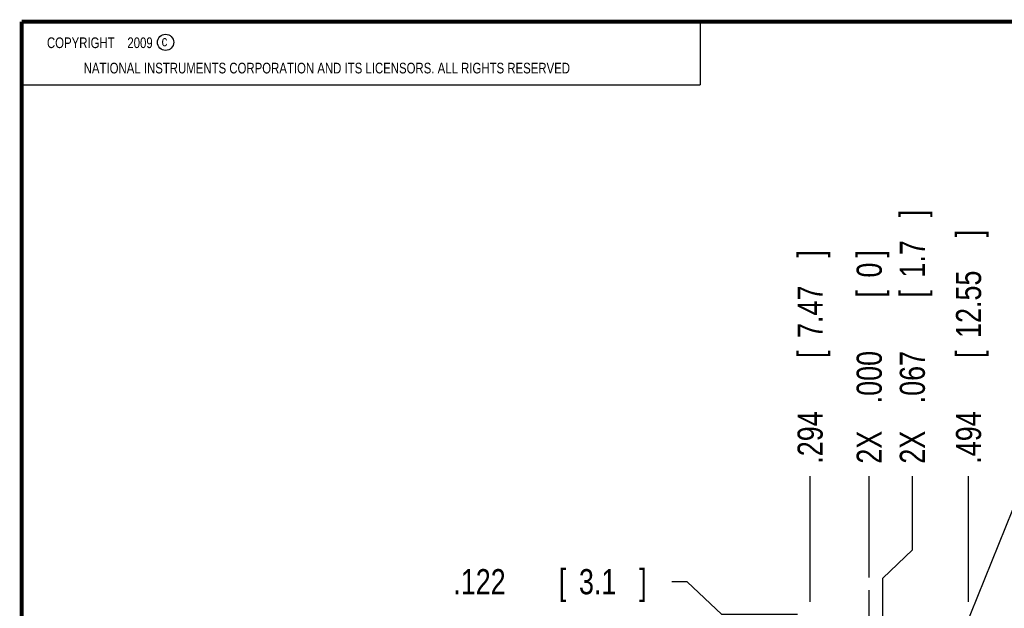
# Model space of a CAD drawing. Header units: inches. Extents: x 0.2 to 16.8, y 0.1 to 10.8.
# Tile 4 of 14: x 0.2 to 5.1, y 7.8 to 10.8. Entities that reach past the tile are written whole.
import ezdxf

# ---------------------------------------------------------------- set-up
doc = ezdxf.new("R2010")
doc.units = ezdxf.units.IN
doc.header["$LTSCALE"] = 0.935
doc.header["$MEASUREMENT"] = 0
doc.linetypes.add('CENTER', pattern=[0.6, 0.375, -0.075, 0.075, -0.075])
doc.layers.get('0').update_dxf_attribs({"linetype": 'CONTINUOUS'})
for name, color, linetype in [('DEFAULT_1', 7, 'CENTER'), ('DETAIL', 7, 'CONTINUOUS'), ('DIMENSIONS', 7, 'CONTINUOUS')]:
    doc.layers.add(name, color=color, linetype=linetype)
doc.styles.get("Standard").update_dxf_attribs({"font": 'txt', "width": 0.8})
doc.dimstyles.new('DIMSTYLE_1', dxfattribs={"dimtxt": 0.125, "dimasz": 0.18, "dimexe": 0.18, "dimexo": 0.0625, "dimgap": 0.09, "dimtad": 0, "dimtih": 1, "dimtoh": 1, "dimdec": 3, "dimzin": 4, "dimdsep": 46, "dimtxsty": 'STANDARD', "dimblk": '_FILLED', "dimblk1": '_FILLED', "dimblk2": '_FILLED', "dimcen": 0.09, "dimadec": 0, "dimazin": 0, "dimtp": 0.001, "dimtm": 0.001, "dimtfac": 1, "dimtdec": 3, "dimtofl": 0, "dimtmove": 0, "dimatfit": 3, "dimldrblk": '_FILLED', "dimfxl": 1, "dimtolj": 1, "dimtzin": 4, "dimarcsym": 0})

# ---------------------------------------------------------------- blocks, each defined once
blk = doc.blocks.new('*D5')
at = {"layer": 'DIMENSIONS', "color": 2, "linetype": 'CONTINUOUS'}
for p, q in [((3.5614, 7.9754), (3.4849, 7.9754)), ((3.7333, 7.8119), (3.5614, 7.9754)), ((4.1099, 7.8119), (3.7333, 7.8119))]:
    blk.add_line(p, q, dxfattribs=at)
at = {"layer": 'DIMENSIONS', "color": 2, "linetype": 'CONTINUOUS', "width": 0.8}
for s, p in [('.122', (2.3974, 7.9129)), ('[', (2.9224, 7.9129)), ('3.1', (3.0224, 7.9129)), (']', (3.3224, 7.9129))]:
    blk.add_text(s, height=0.125, dxfattribs=at).set_placement(p)
blk = doc.blocks.new('_FILLED')
at = {"color": 0, "linetype": 'BYBLOCK'}
blk.add_solid([(0, 0), (-1, 0.174), (-1, -0.174)], dxfattribs=at)
blk = doc.blocks.new('*D10')
at = {"layer": 'DIMENSIONS', "color": 2, "linetype": 'CONTINUOUS'}
blk.add_line((4.1724, 7.8744), (4.1724, 8.4994), dxfattribs=at)
at = {"layer": 'DIMENSIONS', "color": 2, "linetype": 'CONTINUOUS', "width": 0.8}
for s, p in [(']', (4.2349, 9.5869)), ('7.47', (4.2349, 9.1869)), ('[', (4.2349, 9.0869)), ('.294', (4.2349, 8.5619))]:
    blk.add_text(s, height=0.125, rotation=90, dxfattribs=at).set_placement(p)
blk = doc.blocks.new('*D11')
at = {"layer": 'DIMENSIONS', "color": 2, "linetype": 'CONTINUOUS'}
for p, q in [((4.6809, 8.1338), (4.6809, 8.4994)), ((4.5334, 7.9934), (4.6809, 8.1338)), ((4.5334, 7.1219), (4.5334, 7.9934))]:
    blk.add_line(p, q, dxfattribs=at)
at = {"layer": 'DIMENSIONS', "color": 2, "linetype": 'CONTINUOUS', "width": 0.8}
for s, p in [(']', (4.7434, 9.7869)), ('1.7', (4.7434, 9.4869)), ('[', (4.7434, 9.3869)), ('.067', (4.7434, 8.8619)), ('2X ', (4.7434, 8.5619))]:
    blk.add_text(s, height=0.125, rotation=90, dxfattribs=at).set_placement(p)
blk = doc.blocks.new('*D12')
at = {"layer": 'DIMENSIONS', "color": 2, "linetype": 'CONTINUOUS'}
blk.add_line((4.9604, 7.8744), (4.9604, 8.4994), dxfattribs=at)
at = {"layer": 'DIMENSIONS', "color": 2, "linetype": 'CONTINUOUS', "width": 0.8}
for s, p in [(']', (5.0229, 9.6869)), ('12.55', (5.0229, 9.1869)), ('[', (5.0229, 9.0869)), ('.494', (5.0229, 8.5619))]:
    blk.add_text(s, height=0.125, rotation=90, dxfattribs=at).set_placement(p)
blk = doc.blocks.new('*D13')
at = {"layer": 'DIMENSIONS', "color": 2, "linetype": 'CONTINUOUS'}
blk.add_line((4.4664, 7.9959), (4.4664, 8.4994), dxfattribs=at)
at = {"layer": 'DIMENSIONS', "color": 2, "linetype": 'CONTINUOUS', "width": 0.8}
for s, p in [(']', (4.5289, 9.5869)), ('0', (4.5289, 9.4869)), ('[', (4.5289, 9.3869)), ('.000', (4.5289, 8.8619)), ('2X ', (4.5289, 8.5619))]:
    blk.add_text(s, height=0.125, rotation=90, dxfattribs=at).set_placement(p)

msp = doc.modelspace()

# ---------------------------------------------------------------- linework, layer by layer
at = {"color": 2, "linetype": 'CONTINUOUS'}
for p, q in [((0.25, 10.7586), (3.625, 10.7586)), ((0.25, 10.7586), (0.25, 10.4456)), ((3.625, 10.7586), (3.625, 10.4456)), ((0.25, 10.4456), (3.625, 10.4456))]:
    msp.add_line(p, q, dxfattribs=at)
at = {"color": 7, "linetype": 'CONTINUOUS', "const_width": 0.02}
for points in [[(0.25, 10.7586), (0.25, 0.2586)], [(16.75, 10.7586), (0.25, 10.7586)]]:
    msp.add_lwpolyline(points, dxfattribs=at)
at = {"color": 2, "linetype": 'CONTINUOUS'}
msp.add_circle((0.9659, 10.6562), 0.0403, dxfattribs=at)
at = {"layer": 'DEFAULT_1', "color": 7, "linetype": 'CENTER'}
msp.add_line((4.4664, 7.6899), (4.4664, 7.9334), dxfattribs=at)
at = {"layer": 'DETAIL', "color": 2, "linetype": 'CONTINUOUS'}
msp.add_line((4.5981, 6.8955), (5.2723, 8.5619), dxfattribs=at)

# ---------------------------------------------------------------- texts
at = {"color": 2, "linetype": 'CONTINUOUS', "width": 0.8}
for s, p in [('c', (0.946, 10.6363)), ('NATIONAL INSTRUMENTS CORPORATION AND ITS LICENSORS. ALL RIGHTS RESERVED', (0.5583, 10.5016))]:
    msp.add_text(s, height=0.053, dxfattribs=at).set_placement(p)
at = {"color": 2, "linetype": 'CONTINUOUS', "insert": (0.3125, 10.6805), "char_height": 0.053, "width": 0.8904, "attachment_point": 1}
msp.add_mtext('    COPYRIGHT    2009', dxfattribs=at)

# ---------------------------------------------------------------- dimensions: what is measured, and where the dimension line sits
at = {"layer": 'DIMENSIONS', "color": 2, "linetype": 'CONTINUOUS'}
for feature_location, offset, dtype, origin, picture, middle in [((4.53338, 7.12192), (0.14755, 1.37746), 0, (4.46638, 7.93338), '*D11', (4.68093, 9.22438)), ((4.4663840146, 7.9958801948), (0, 0.5035), 1, (4.4663840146, 7.9333801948), '*D13', (4.4663840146, 9.1243801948))]:
    dim = msp.add_ordinate_dim(feature_location=feature_location, offset=offset, dtype=dtype, origin=origin, text='2X <>', dimstyle='DIMSTYLE_1', dxfattribs=at)
    dim.commit()
    dim.dimension.update_dxf_attribs({"geometry": picture, "text_midpoint": middle})
for feature_location, offset, dtype, origin, picture, middle in [((4.9604, 7.8744), (0, 0.625), 1, (4.4664, 7.9334), '*D12', (4.9604, 9.1744)), ((4.1724, 7.8744), (0, 0.625), 1, (4.4664, 7.9334), '*D10', (4.1724, 9.1244)), ((4.1099, 7.8119), (-0.625, 0.1635), 0, (4.2229, 7.6899), '*D5', (2.9099, 7.9754))]:
    dim = msp.add_ordinate_dim(feature_location=feature_location, offset=offset, dtype=dtype, origin=origin, dimstyle='DIMSTYLE_1', dxfattribs=at)
    dim.commit()
    dim.dimension.update_dxf_attribs({"geometry": picture, "text_midpoint": middle})

doc.saveas('drawing.dxf')
